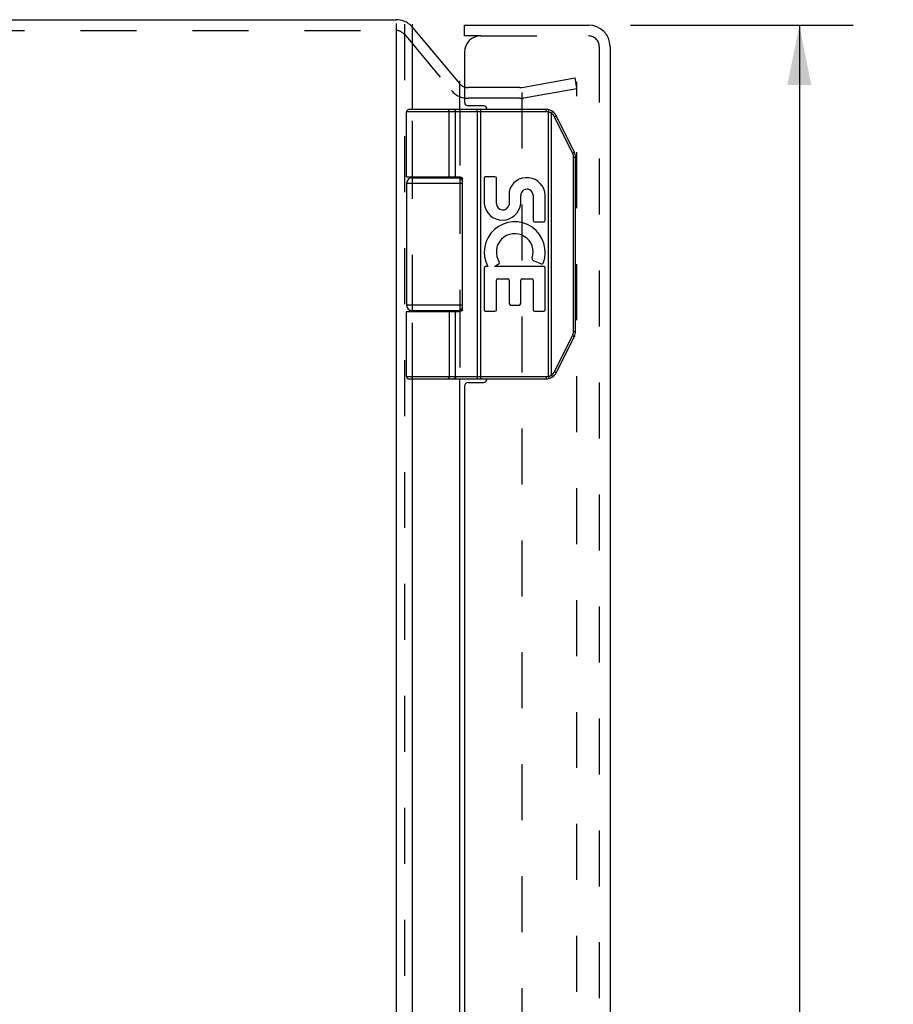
# Model space of a CAD drawing. Header units: inches. Extents: x 0 to 56.7, y 0 to 36.7.
# Tile 5 of 10: x 4.9 to 9.7, y 19.7 to 25.2. Entities that reach past the tile are written whole.
import ezdxf

# ---------------------------------------------------------------- set-up
doc = ezdxf.new("R2010")
doc.units = ezdxf.units.IN
doc.header["$LTSCALE"] = 3.116667
doc.header["$MEASUREMENT"] = 0
doc.linetypes.add('HIDDEN', pattern=[0.2, 0.1, -0.1])
doc.layers.get('0').update_dxf_attribs({"linetype": 'CONTINUOUS'})
for name, color, linetype in [('DEFAULT_2', 8, 'HIDDEN'), ('DIMENSIONS', 7, 'CONTINUOUS'), ('DOOR_ASSEMBLY', 7, 'CONTINUOUS')]:
    doc.layers.add(name, color=color, linetype=linetype)
doc.styles.get("Standard").update_dxf_attribs({"font": 'arial.ttf'})
doc.dimstyles.new('DIMSTYLE_1', dxfattribs={"dimtxt": 0.25, "dimasz": 0.333333, "dimexe": 0.09, "dimexo": 0.07, "dimgap": 0.0375, "dimtad": 0, "dimtih": 1, "dimtoh": 1, "dimzin": 4, "dimdsep": 46, "dimtxsty": 'Standard', "dimblk": '_FILLED', "dimblk1": '_FILLED', "dimblk2": '_FILLED', "dimcen": 0.09, "dimadec": 3, "dimazin": 1, "dimtfac": 1, "dimtdec": 3, "dimtofl": 0, "dimtmove": 0, "dimatfit": 3, "dimldrblk": '_FILLED', "dimfxl": 0, "dimtolj": 1, "dimtzin": 4, "dimarcsym": 0})

# ---------------------------------------------------------------- blocks, each defined once
blk = doc.blocks.new('_FILLED')
at = {"color": 0, "linetype": 'ByBlock'}
blk.add_solid([(0, 0), (-1, 0.2), (-1, -0.2)], dxfattribs=at)
blk = doc.blocks.new('*D13')
at = {"layer": 'DIMENSIONS', "color": 2, "linetype": 'Continuous'}
for p, q in [((8.2643, 25.1739), (9.5047, 25.1739)), ((9.2047, 25.1739), (9.2047, 19.6694)), ((9.2047, 13.2339), (9.2047, 18.7944)), ((8.2643, 13.2339), (9.5047, 13.2339))]:
    blk.add_line(p, q, dxfattribs=at)
at = {"layer": 'DIMENSIONS', "color": 2, "linetype": 'Continuous', "xscale": 0.3333333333, "yscale": 0.3333333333, "zscale": 0.3333333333}
for p, rotation in [((9.2047, 25.1739), 90), ((9.2047, 13.2339), 270)]:
    blk.add_blockref('_FILLED', p, dxfattribs=dict(at, rotation=rotation))
at = {"layer": 'DIMENSIONS', "color": 2, "linetype": 'Continuous', "insert": (9.2047, 19.5444), "char_height": 0.25, "width": 1.046468, "attachment_point": 2, "line_spacing_factor": 0.9}
blk.add_mtext('11.94\\PDOOR', dxfattribs=at)

msp = doc.modelspace()

# ---------------------------------------------------------------- linework, layer by layer
at = {"color": 3, "linetype": 'Continuous'}
for p, q in [((2.0865, 25.2039), (6.9595, 25.2039)), ((6.9595, 25.1836), (6.9595, 13.2658)), ((7.0514, 24.7039), (7.0514, 25.179)), ((7.3144, 24.7039), (7.3144, 24.8631)), ((7.0514, 24.3239), (7.0514, 24.3289)), ((7.3144, 24.3239), (7.3144, 24.3286)), ((7.0514, 23.5789), (7.0514, 23.5839)), ((7.3144, 23.5792), (7.3144, 23.5839)), ((7.0514, 15.2039), (7.0514, 23.2039)), ((7.3144, 15.2039), (7.3144, 23.2039))]:
    msp.add_line(p, q, dxfattribs=at)
at = {"color": 7, "linetype": 'Continuous'}
msp.add_line((7.0514, 25.161), (7.3135, 24.8487), dxfattribs=at)
at = {"color": 3, "linetype": 'Continuous'}
msp.add_arc((6.9595, 25.0839), 0.12, 68.6316, 90, dxfattribs=at)
at = {"color": 7, "linetype": 'Continuous'}
for centre, radius, start, end in [((6.9595, 25.0839), 0.12, 40, 68.6316), ((7.3603, 24.8862), 0.06, 220, 242.7669)]:
    msp.add_arc(centre, radius, start, end, dxfattribs=at)
at = {"layer": 'DEFAULT_2', "color": 8, "linetype": 'HIDDEN'}
for p, q in [((7.0055, 25.179), (7.0055, 13.3294)), ((2.0865, 25.1439), (6.9595, 25.1439)), ((7.0055, 25.1225), (7.2675, 24.8102)), ((7.6595, 24.8272), (7.9564, 24.8795)), ((7.9668, 24.8204), (7.9564, 24.8795)), ((7.9668, 13.5578), (7.9668, 24.85)), ((7.6491, 24.8262), (7.3603, 24.8262)), ((7.6595, 24.7985), (7.6595, 13.6534)), ((7.6699, 24.7681), (7.9668, 24.8204)), ((7.6491, 24.7662), (7.3603, 24.7662)), ((7.0514, 24.3289), (7.0514, 24.7039)), ((7.3144, 24.7039), (7.3144, 24.3286)), ((7.0514, 23.5839), (7.0514, 24.3239)), ((7.3144, 24.3239), (7.3144, 23.5839)), ((7.0514, 23.2039), (7.0514, 23.5789)), ((7.3144, 23.5792), (7.3144, 23.2039))]:
    msp.add_line(p, q, dxfattribs=at)
for points in [[(7.9589, 24.858), (7.9582, 24.858), (7.9575, 24.8579)], [(7.9603, 24.8579), (7.9596, 24.858), (7.9589, 24.858)], [(7.9668, 24.85), (7.9667, 24.8507), (7.9667, 24.8514), (7.9665, 24.8521), (7.9663, 24.8528), (7.966, 24.8534), (7.9657, 24.854), (7.9654, 24.8546), (7.9649, 24.8552), (7.9645, 24.8557), (7.964, 24.8562), (7.9634, 24.8566), (7.9628, 24.857), (7.9622, 24.8573), (7.9616, 24.8576), (7.9609, 24.8578), (7.9603, 24.8579)]]:
    msp.add_lwpolyline(points, dxfattribs=at)
for centre, radius, start, end in [((6.9595, 25.0839), 0.06, 40, 90), ((7.3603, 24.8862), 0.06, 242.7669, 270), ((7.3603, 24.8862), 0.12, 220, 270), ((7.6491, 24.8862), 0.06, 270, 280), ((7.6491, 24.8862), 0.12, 270, 280)]:
    msp.add_arc(centre, radius, start, end, dxfattribs=at)
at = {"layer": 'DOOR_ASSEMBLY', "color": 7, "linetype": 'Continuous'}
for p, q in [((7.341, 25.1139), (7.341, 25.1739)), ((7.431, 25.1139), (7.341, 25.1139)), ((7.018, 24.3289), (7.018, 24.6909)), ((7.7954, 24.6909), (7.018, 24.6909)), ((7.7954, 24.7039), (7.031, 24.7039)), ((7.2485, 24.7039), (7.2483, 24.7039)), ((7.2486, 24.7039), (7.2484, 24.7039)), ((7.2487, 24.7039), (7.2485, 24.7039)), ((7.2488, 24.7039), (7.2486, 24.7039)), ((7.2549, 24.3289), (7.2549, 24.6911)), ((7.2549, 24.3289), (7.2549, 24.6911)), ((7.2909, 24.3289), (7.2909, 24.6909)), ((7.4111, 24.6991), (7.411, 24.6995)), ((7.4111, 24.6988), (7.4111, 24.6991)), ((7.4112, 24.6984), (7.4111, 24.6988)), ((7.4112, 24.6981), (7.4112, 24.6984)), ((7.4112, 24.6977), (7.4112, 24.6981)), ((7.4113, 24.6973), (7.4112, 24.6977)), ((7.4113, 24.697), (7.4113, 24.6973)), ((7.4113, 24.6966), (7.4113, 24.697)), ((7.4114, 24.6962), (7.4113, 24.6966)), ((7.4114, 24.6958), (7.4114, 24.6962)), ((7.4114, 24.6954), (7.4114, 24.6958)), ((7.4114, 24.695), (7.4114, 24.6954)), ((7.4115, 24.6945), (7.4114, 24.695)), ((7.4115, 24.6941), (7.4115, 24.6945)), ((7.4115, 24.6937), (7.4115, 24.6941)), ((7.4115, 24.6933), (7.4115, 24.6937)), ((7.4115, 24.6928), (7.4115, 24.6933)), ((7.4115, 24.6924), (7.4115, 24.6928)), ((7.4115, 24.692), (7.4115, 24.6924)), ((7.4115, 24.6916), (7.4115, 24.692)), ((7.4115, 24.6911), (7.4115, 24.6916)), ((7.4115, 24.6911), (7.4115, 23.2167)), ((7.4307, 23.2039), (7.4307, 24.7039)), ((7.7954, 24.6909), (7.7954, 24.7039)), ((7.8073, 24.6894), (7.8104, 24.7021)), ((7.8073, 23.2184), (7.8073, 24.6894)), ((7.8246, 24.6826), (7.8249, 24.6831)), ((7.8246, 23.2252), (7.8246, 24.6826)), ((7.8249, 24.6831), (7.8253, 24.6837)), ((7.8253, 24.6837), (7.8256, 24.6842)), ((7.8256, 24.6842), (7.826, 24.6847)), ((7.826, 24.6847), (7.8263, 24.6853)), ((7.8263, 24.6853), (7.8266, 24.6858)), ((7.8266, 24.6858), (7.8268, 24.6861)), ((7.8268, 24.6861), (7.827, 24.6865)), ((7.827, 24.6865), (7.8272, 24.6868)), ((7.8272, 24.6868), (7.8274, 24.6871)), ((7.8277, 24.6876), (7.8279, 24.6879)), ((7.8279, 24.6879), (7.828, 24.6883)), ((7.828, 24.6883), (7.8282, 24.6886)), ((7.8282, 24.6886), (7.8284, 24.6889)), ((7.8284, 24.6889), (7.8285, 24.6891)), ((7.8285, 24.6891), (7.8287, 24.6894)), ((7.8287, 24.6894), (7.8288, 24.6897)), ((7.8288, 24.6897), (7.8289, 24.69)), ((7.8289, 24.69), (7.8291, 24.6902)), ((7.8493, 24.6678), (7.8495, 24.668)), ((7.8495, 24.668), (7.8497, 24.6681)), ((7.8497, 24.6681), (7.8499, 24.6682)), ((7.9524, 24.4671), (7.8513, 24.6694)), ((7.8414, 24.6635), (7.8424, 24.664)), ((7.9426, 24.4613), (7.8414, 24.6635)), ((7.8424, 24.664), (7.8431, 24.6644)), ((7.8431, 24.6644), (7.8439, 24.6648)), ((7.8448, 24.6653), (7.8455, 24.6657)), ((7.8455, 24.6657), (7.8461, 24.666)), ((7.8461, 24.666), (7.8466, 24.6663)), ((7.8466, 24.6663), (7.8471, 24.6665)), ((7.8471, 24.6665), (7.8475, 24.6668)), ((7.8475, 24.6668), (7.8479, 24.667)), ((7.8479, 24.667), (7.8483, 24.6673)), ((7.8483, 24.6673), (7.8486, 24.6674)), ((7.8486, 24.6674), (7.8488, 24.6676)), ((7.8488, 24.6676), (7.8491, 24.6677)), ((7.8491, 24.6677), (7.8493, 24.6678)), ((7.9437, 24.4619), (7.9445, 24.4623)), ((7.9445, 24.4623), (7.9452, 24.4627)), ((7.9452, 24.4627), (7.9459, 24.463)), ((7.9459, 24.463), (7.9466, 24.4634)), ((7.9466, 24.4634), (7.9473, 24.4638)), ((7.9473, 24.4638), (7.9477, 24.464)), ((7.9477, 24.464), (7.9482, 24.4643)), ((7.9482, 24.4643), (7.9486, 24.4645)), ((7.9486, 24.4645), (7.9491, 24.4648)), ((7.9491, 24.4648), (7.9495, 24.465)), ((7.9498, 24.4652), (7.9501, 24.4654)), ((7.9501, 24.4654), (7.9503, 24.4655)), ((7.9503, 24.4655), (7.9505, 24.4657)), ((7.9505, 24.4657), (7.9507, 24.4658)), ((7.9507, 24.4658), (7.9509, 24.4659)), ((7.9509, 24.4659), (7.9511, 24.466)), ((7.9478, 23.4687), (7.9478, 24.4391)), ((7.9478, 24.4391), (7.959, 24.4391)), ((7.959, 23.4687), (7.959, 24.4391)), ((7.018, 24.2939), (7.018, 23.6139)), ((7.018, 24.2939), (7.3289, 24.2939)), ((7.048, 24.3239), (7.3267, 24.3239)), ((7.0975, 24.3289), (7.0975, 24.3239)), ((7.2535, 24.3289), (7.2535, 24.3239)), ((7.3289, 23.5889), (7.3289, 24.3189)), ((7.4497, 24.3215), (7.4497, 24.1804)), ((7.51, 24.3299), (7.4581, 24.3299)), ((7.5184, 24.1799), (7.5184, 24.3215)), ((7.5884, 24.2482), (7.5884, 24.1734)), ((7.6538, 24.1815), (7.654, 24.2242)), ((7.7225, 24.2265), (7.7225, 24.0869)), ((7.7899, 24.0869), (7.7899, 24.2265)), ((7.7309, 24.0785), (7.7815, 24.0785)), ((7.5071, 23.829), (7.5327, 23.8469)), ((7.7237, 23.8637), (7.769, 23.8441)), ((7.4497, 23.8206), (7.4497, 23.5891)), ((7.4699, 23.829), (7.4581, 23.829)), ((7.7815, 23.829), (7.5071, 23.829)), ((7.7899, 23.5891), (7.7899, 23.8206)), ((7.5184, 23.5891), (7.5184, 23.7532)), ((7.5268, 23.7616), (7.5815, 23.7616)), ((7.5899, 23.7532), (7.5899, 23.6236)), ((7.6536, 23.6236), (7.6536, 23.7532)), ((7.662, 23.7616), (7.7141, 23.7616)), ((7.7225, 23.7532), (7.7225, 23.5891)), ((7.3289, 23.6139), (7.018, 23.6139)), ((7.018, 23.2169), (7.018, 23.5789)), ((7.018, 23.5789), (7.309, 23.5789)), ((7.3267, 23.5839), (7.048, 23.5839)), ((7.0975, 23.5839), (7.0975, 23.5789)), ((7.2535, 23.5839), (7.2535, 23.5789)), ((7.2909, 23.2169), (7.2909, 23.5789)), ((7.4581, 23.5807), (7.51, 23.5807)), ((7.5983, 23.6152), (7.6452, 23.6152)), ((7.7309, 23.5807), (7.7815, 23.5807)), ((7.9478, 23.4687), (7.959, 23.4687)), ((7.8414, 23.2443), (7.9426, 23.4465)), ((7.8513, 23.2385), (7.9524, 23.4407)), ((7.9426, 23.4465), (7.9435, 23.446)), ((7.9435, 23.446), (7.9443, 23.4456)), ((7.9443, 23.4456), (7.945, 23.4452)), ((7.945, 23.4452), (7.9457, 23.4449)), ((7.9457, 23.4449), (7.9464, 23.4445)), ((7.9464, 23.4445), (7.9471, 23.4441)), ((7.9471, 23.4441), (7.9476, 23.4439)), ((7.9476, 23.4439), (7.948, 23.4436)), ((7.948, 23.4436), (7.9485, 23.4433)), ((7.9485, 23.4433), (7.9489, 23.4431)), ((7.9489, 23.4431), (7.9493, 23.4429)), ((7.9493, 23.4429), (7.9496, 23.4427)), ((7.9496, 23.4427), (7.9498, 23.4426)), ((7.9498, 23.4426), (7.9501, 23.4424)), ((7.9501, 23.4424), (7.9503, 23.4423)), ((7.9503, 23.4423), (7.9505, 23.4422)), ((7.9505, 23.4422), (7.9507, 23.442)), ((7.9507, 23.442), (7.9509, 23.4419)), ((7.8414, 23.2443), (7.8424, 23.2438)), ((7.8424, 23.2438), (7.8431, 23.2434)), ((7.8431, 23.2434), (7.8439, 23.243)), ((7.8439, 23.243), (7.8446, 23.2426)), ((7.018, 23.2169), (7.7954, 23.2169)), ((7.031, 23.2039), (7.7954, 23.2039)), ((7.2485, 23.2039), (7.2483, 23.2039)), ((7.2486, 23.2039), (7.2484, 23.2039)), ((7.2487, 23.2039), (7.2485, 23.2039)), ((7.2488, 23.2039), (7.2486, 23.2039)), ((7.2489, 23.2039), (7.2487, 23.2039)), ((7.4112, 23.2095), (7.4111, 23.2092)), ((7.4111, 23.2092), (7.4111, 23.2088)), ((7.4113, 23.2105), (7.4112, 23.2101)), ((7.4114, 23.2116), (7.4113, 23.2112)), ((7.4113, 23.2112), (7.4113, 23.2108)), ((7.4113, 23.2108), (7.4113, 23.2105)), ((7.4115, 23.2133), (7.4114, 23.2128)), ((7.4114, 23.2128), (7.4114, 23.2124)), ((7.4114, 23.2124), (7.4114, 23.212)), ((7.4114, 23.212), (7.4114, 23.2116)), ((7.4115, 23.2167), (7.4115, 23.2163)), ((7.4115, 23.2163), (7.4115, 23.2158)), ((7.4115, 23.2158), (7.4115, 23.2154)), ((7.4115, 23.2154), (7.4115, 23.215)), ((7.4115, 23.215), (7.4115, 23.2145)), ((7.4115, 23.2145), (7.4115, 23.2141)), ((7.4115, 23.2141), (7.4115, 23.2137)), ((7.4115, 23.2137), (7.4115, 23.2133)), ((7.7954, 23.2169), (7.7954, 23.2039)), ((7.8073, 23.2184), (7.8104, 23.2057)), ((7.8246, 23.2252), (7.8249, 23.2247)), ((7.8249, 23.2247), (7.8253, 23.2241)), ((7.8253, 23.2241), (7.8256, 23.2236)), ((7.8256, 23.2236), (7.826, 23.2231)), ((7.826, 23.2231), (7.8263, 23.2225)), ((7.8263, 23.2225), (7.8266, 23.222)), ((7.8266, 23.222), (7.8268, 23.2217)), ((7.8268, 23.2217), (7.827, 23.2213)), ((7.827, 23.2213), (7.8272, 23.221)), ((7.8272, 23.221), (7.8274, 23.2207)), ((7.8274, 23.2207), (7.8276, 23.2203)), ((7.8276, 23.2203), (7.8278, 23.22)), ((7.8278, 23.22), (7.8279, 23.2197)), ((7.8279, 23.2197), (7.8281, 23.2194)), ((7.8281, 23.2194), (7.8283, 23.2191)), ((7.8283, 23.2191), (7.8284, 23.2188)), ((7.8284, 23.2188), (7.8286, 23.2185)), ((7.8286, 23.2185), (7.8287, 23.2182)), ((7.8287, 23.2182), (7.8289, 23.218)), ((7.8446, 23.2426), (7.8453, 23.2422)), ((7.8453, 23.2422), (7.846, 23.2419)), ((7.846, 23.2419), (7.8465, 23.2416)), ((7.8465, 23.2416), (7.8469, 23.2413)), ((7.8469, 23.2413), (7.8474, 23.2411)), ((7.8474, 23.2411), (7.8478, 23.2408)), ((7.8478, 23.2408), (7.8482, 23.2406)), ((7.8482, 23.2406), (7.8485, 23.2405)), ((7.8485, 23.2405), (7.8487, 23.2403)), ((7.8487, 23.2403), (7.849, 23.2402)), ((7.849, 23.2402), (7.8492, 23.24)), ((7.8492, 23.24), (7.8494, 23.2399)), ((7.8494, 23.2399), (7.8496, 23.2398)), ((7.8496, 23.2398), (7.8498, 23.2396))]:
    msp.add_line(p, q, dxfattribs=at)
at = {"layer": 'DOOR_ASSEMBLY', "color": 3, "linetype": 'Continuous'}
for p, q in [((7.341, 25.1739), (8.031, 25.1739)), ((8.151, 25.0539), (8.151, 13.3539)), ((7.341, 25.0239), (7.341, 24.7439)), ((7.446, 24.7239), (7.361, 24.7239)), ((7.341, 23.1639), (7.341, 15.2439)), ((7.361, 23.1839), (7.446, 23.1839))]:
    msp.add_line(p, q, dxfattribs=at)
at = {"layer": 'DOOR_ASSEMBLY', "color": 8, "linetype": 'HIDDEN'}
for p, q in [((7.431, 25.1139), (8.031, 25.1139)), ((8.091, 25.0539), (8.091, 13.3539))]:
    msp.add_line(p, q, dxfattribs=at)
at = {"layer": 'DOOR_ASSEMBLY', "color": 7, "linetype": 'Continuous'}
for points in [[(7.2549, 24.6911), (7.2549, 24.6913), (7.2549, 24.6916), (7.2549, 24.6918), (7.2549, 24.692), (7.2549, 24.6922), (7.2549, 24.6924), (7.2548, 24.6926), (7.2548, 24.6928), (7.2548, 24.6931), (7.2548, 24.6933), (7.2548, 24.6935), (7.2547, 24.6937), (7.2547, 24.6939), (7.2547, 24.6941), (7.2547, 24.6943), (7.2546, 24.6945), (7.2546, 24.6948), (7.2546, 24.695), (7.2545, 24.6952), (7.2545, 24.6954), (7.2545, 24.6956), (7.2544, 24.6958), (7.2544, 24.696), (7.2543, 24.6962), (7.2543, 24.6964), (7.2542, 24.6966), (7.2542, 24.6968), (7.2541, 24.697), (7.2541, 24.6971), (7.254, 24.6973), (7.254, 24.6975), (7.2539, 24.6977), (7.2539, 24.6979), (7.2538, 24.6981), (7.2537, 24.6983), (7.2537, 24.6984), (7.2536, 24.6986), (7.2536, 24.6988), (7.2535, 24.699), (7.2534, 24.6991), (7.2533, 24.6993), (7.2533, 24.6995), (7.2532, 24.6996), (7.2531, 24.6998), (7.2531, 24.6999), (7.253, 24.7001), (7.2529, 24.7002), (7.2528, 24.7004), (7.2527, 24.7005), (7.2527, 24.7007), (7.2526, 24.7008), (7.2525, 24.701), (7.2524, 24.7011), (7.2523, 24.7012), (7.2522, 24.7014), (7.2521, 24.7015), (7.2521, 24.7016), (7.252, 24.7017), (7.2519, 24.7019), (7.2518, 24.702), (7.2517, 24.7021), (7.2516, 24.7022), (7.2515, 24.7023), (7.2514, 24.7024), (7.2513, 24.7025), (7.2512, 24.7026), (7.2511, 24.7027), (7.251, 24.7028), (7.2509, 24.7029), (7.2508, 24.703), (7.2507, 24.703), (7.2506, 24.7031), (7.2505, 24.7032), (7.2504, 24.7033), (7.2503, 24.7033), (7.2502, 24.7034), (7.2501, 24.7034), (7.25, 24.7035), (7.2499, 24.7035), (7.2498, 24.7036), (7.2496, 24.7036), (7.2495, 24.7037), (7.2494, 24.7037), (7.2493, 24.7038), (7.2492, 24.7038), (7.2491, 24.7038), (7.249, 24.7038), (7.2489, 24.7039), (7.2487, 24.7039)], [(7.2549, 24.6911), (7.2549, 24.6913), (7.2549, 24.6916), (7.2548, 24.6918), (7.2548, 24.692), (7.2548, 24.6922), (7.2548, 24.6924), (7.2548, 24.6926), (7.2548, 24.6928), (7.2548, 24.6931), (7.2548, 24.6933), (7.2547, 24.6935), (7.2547, 24.6937), (7.2547, 24.6939), (7.2547, 24.6941), (7.2546, 24.6943), (7.2546, 24.6945), (7.2546, 24.6948), (7.2545, 24.695), (7.2545, 24.6952), (7.2545, 24.6954), (7.2544, 24.6956), (7.2544, 24.6958), (7.2543, 24.696), (7.2543, 24.6962), (7.2543, 24.6964), (7.2542, 24.6966), (7.2542, 24.6968), (7.2541, 24.697), (7.2541, 24.6971), (7.254, 24.6973), (7.2539, 24.6975), (7.2539, 24.6977), (7.2538, 24.6979), (7.2538, 24.6981), (7.2537, 24.6983), (7.2537, 24.6984), (7.2536, 24.6986), (7.2535, 24.6988), (7.2535, 24.699), (7.2534, 24.6991), (7.2533, 24.6993), (7.2532, 24.6995), (7.2532, 24.6996), (7.2531, 24.6998), (7.253, 24.6999), (7.2529, 24.7001), (7.2529, 24.7002), (7.2528, 24.7004), (7.2527, 24.7005), (7.2526, 24.7007), (7.2525, 24.7008), (7.2525, 24.701), (7.2524, 24.7011), (7.2523, 24.7012), (7.2522, 24.7014), (7.2521, 24.7015), (7.252, 24.7016), (7.2519, 24.7017), (7.2518, 24.7019), (7.2517, 24.702), (7.2517, 24.7021), (7.2516, 24.7022), (7.2515, 24.7023), (7.2514, 24.7024), (7.2513, 24.7025), (7.2512, 24.7026), (7.2511, 24.7027), (7.251, 24.7028), (7.2509, 24.7029), (7.2508, 24.703), (7.2507, 24.703), (7.2506, 24.7031), (7.2505, 24.7032), (7.2504, 24.7033), (7.2503, 24.7033), (7.2501, 24.7034), (7.25, 24.7034), (7.2499, 24.7035), (7.2498, 24.7035), (7.2497, 24.7036), (7.2496, 24.7036), (7.2495, 24.7037), (7.2494, 24.7037), (7.2493, 24.7038), (7.2492, 24.7038), (7.2491, 24.7038), (7.249, 24.7038), (7.2489, 24.7039)], [(7.2909, 24.6909), (7.2909, 24.6911), (7.2909, 24.6913), (7.2908, 24.6916), (7.2908, 24.6918), (7.2908, 24.692), (7.2908, 24.6922), (7.2908, 24.6924), (7.2908, 24.6926), (7.2907, 24.6928), (7.2907, 24.6931), (7.2907, 24.6933), (7.2907, 24.6935), (7.2906, 24.6937), (7.2906, 24.6939), (7.2906, 24.6941), (7.2905, 24.6943), (7.2905, 24.6945), (7.2904, 24.6948), (7.2904, 24.695), (7.2903, 24.6952), (7.2903, 24.6954), (7.2902, 24.6956), (7.2901, 24.6958), (7.2901, 24.696), (7.29, 24.6962), (7.2899, 24.6964), (7.2899, 24.6966), (7.2898, 24.6968), (7.2897, 24.697), (7.2896, 24.6971), (7.2896, 24.6973), (7.2895, 24.6975), (7.2894, 24.6977), (7.2893, 24.6979), (7.2892, 24.6981), (7.2891, 24.6983), (7.289, 24.6984), (7.2889, 24.6986), (7.2888, 24.6988), (7.2887, 24.699), (7.2886, 24.6991), (7.2885, 24.6993), (7.2884, 24.6995), (7.2883, 24.6996), (7.2882, 24.6998), (7.2881, 24.6999), (7.288, 24.7001), (7.2879, 24.7002), (7.2877, 24.7004), (7.2876, 24.7005), (7.2875, 24.7007), (7.2874, 24.7008), (7.2872, 24.701), (7.2871, 24.7011), (7.287, 24.7012), (7.2869, 24.7014), (7.2867, 24.7015), (7.2866, 24.7016), (7.2864, 24.7017), (7.2863, 24.7019), (7.2862, 24.702), (7.286, 24.7021), (7.2859, 24.7022), (7.2857, 24.7023), (7.2856, 24.7024), (7.2855, 24.7025), (7.2853, 24.7026), (7.2852, 24.7027), (7.285, 24.7028), (7.2849, 24.7029), (7.2847, 24.703), (7.2846, 24.703), (7.2844, 24.7031), (7.2842, 24.7032), (7.2841, 24.7033), (7.2839, 24.7033), (7.2838, 24.7034), (7.2836, 24.7034), (7.2835, 24.7035), (7.2833, 24.7035), (7.2831, 24.7036), (7.283, 24.7036), (7.2828, 24.7037), (7.2827, 24.7037), (7.2825, 24.7038), (7.2823, 24.7038), (7.2822, 24.7038), (7.282, 24.7038), (7.2818, 24.7039), (7.2817, 24.7039), (7.2815, 24.7039), (7.2813, 24.7039), (7.2812, 24.7039), (7.281, 24.7039)], [(7.411, 24.6995), (7.411, 24.6996), (7.411, 24.6998), (7.411, 24.6999), (7.411, 24.7001), (7.4109, 24.7002), (7.4109, 24.7004), (7.4109, 24.7005), (7.4109, 24.7007), (7.4108, 24.7008), (7.4108, 24.701), (7.4108, 24.7011), (7.4108, 24.7012), (7.4107, 24.7014), (7.4107, 24.7015), (7.4107, 24.7016), (7.4106, 24.7017), (7.4106, 24.7019), (7.4106, 24.702), (7.4106, 24.7021), (7.4105, 24.7022), (7.4105, 24.7023), (7.4105, 24.7024), (7.4104, 24.7025), (7.4104, 24.7026), (7.4104, 24.7027), (7.4103, 24.7028), (7.4103, 24.7029), (7.4103, 24.703), (7.4103, 24.703), (7.4102, 24.7031), (7.4102, 24.7032), (7.4102, 24.7033), (7.4101, 24.7033), (7.4101, 24.7034), (7.4101, 24.7034), (7.41, 24.7035), (7.41, 24.7035), (7.41, 24.7036), (7.4099, 24.7036), (7.4099, 24.7037), (7.4099, 24.7037), (7.4098, 24.7038), (7.4098, 24.7038), (7.4098, 24.7038), (7.4097, 24.7038), (7.4097, 24.7039), (7.4097, 24.7039), (7.4096, 24.7039), (7.4096, 24.7039), (7.4096, 24.7039), (7.4095, 24.7039)], [(7.8246, 24.6826), (7.8241, 24.6829), (7.8236, 24.6832), (7.8231, 24.6835), (7.8226, 24.6838), (7.8221, 24.684), (7.8215, 24.6843), (7.821, 24.6846), (7.8205, 24.6848), (7.82, 24.6851), (7.8194, 24.6853), (7.8189, 24.6856), (7.8184, 24.6858), (7.8178, 24.686), (7.8173, 24.6863), (7.8168, 24.6865), (7.8162, 24.6867), (7.8157, 24.6869), (7.8151, 24.6871), (7.8146, 24.6873), (7.814, 24.6875), (7.8135, 24.6877), (7.8129, 24.6879), (7.8124, 24.6881), (7.8118, 24.6883), (7.8112, 24.6884), (7.8107, 24.6886), (7.8101, 24.6887), (7.8096, 24.6889), (7.809, 24.689), (7.8084, 24.6892), (7.8079, 24.6893), (7.8073, 24.6894)], [(7.8414, 24.6635), (7.8412, 24.664), (7.8409, 24.6645), (7.8407, 24.665), (7.8404, 24.6654), (7.8402, 24.6659), (7.8399, 24.6664), (7.8396, 24.6668), (7.8394, 24.6673), (7.8391, 24.6677), (7.8388, 24.6682), (7.8385, 24.6686), (7.8382, 24.6691), (7.8379, 24.6695), (7.8376, 24.67), (7.8373, 24.6704), (7.837, 24.6708), (7.8366, 24.6713), (7.8363, 24.6717), (7.836, 24.6721), (7.8357, 24.6725), (7.8353, 24.6729), (7.835, 24.6733), (7.8346, 24.6738), (7.8343, 24.6742), (7.8339, 24.6746), (7.8336, 24.675), (7.8332, 24.6753), (7.8328, 24.6757), (7.8324, 24.6761), (7.8321, 24.6765), (7.8317, 24.6769), (7.8313, 24.6772), (7.8309, 24.6776), (7.8305, 24.678), (7.8301, 24.6783), (7.8297, 24.6787), (7.8293, 24.679), (7.8289, 24.6794), (7.8285, 24.6797), (7.8281, 24.6801), (7.8276, 24.6804), (7.8272, 24.6807), (7.8268, 24.6811), (7.8264, 24.6814), (7.8259, 24.6817), (7.8255, 24.682), (7.825, 24.6823), (7.8246, 24.6826)], [(7.8274, 24.6871), (7.8275, 24.6873), (7.8277, 24.6876)], [(7.8291, 24.6902), (7.8291, 24.6904), (7.8292, 24.6905), (7.8292, 24.6906), (7.8293, 24.6907), (7.8294, 24.6908), (7.8294, 24.691), (7.8295, 24.6911), (7.8295, 24.6912), (7.8296, 24.6913), (7.8296, 24.6914), (7.8296, 24.6915), (7.8297, 24.6916), (7.8297, 24.6917), (7.8298, 24.6918), (7.8298, 24.6919), (7.8298, 24.692), (7.8299, 24.6921), (7.8299, 24.6922), (7.8299, 24.6922), (7.83, 24.6923), (7.83, 24.6924), (7.83, 24.6925), (7.83, 24.6926), (7.83, 24.6926), (7.8301, 24.6927), (7.8301, 24.6928), (7.8301, 24.6928), (7.8301, 24.6929), (7.8301, 24.6929), (7.8301, 24.693), (7.8301, 24.693), (7.8301, 24.6931), (7.8301, 24.6931), (7.8301, 24.6932), (7.8301, 24.6932), (7.8301, 24.6932), (7.8301, 24.6933), (7.8301, 24.6933), (7.8301, 24.6933), (7.8301, 24.6934), (7.83, 24.6934), (7.83, 24.6934), (7.83, 24.6934)], [(7.8499, 24.6682), (7.85, 24.6683), (7.8501, 24.6683), (7.8502, 24.6684), (7.8502, 24.6684), (7.8503, 24.6685), (7.8504, 24.6685), (7.8505, 24.6686), (7.8505, 24.6686), (7.8506, 24.6687), (7.8507, 24.6687), (7.8507, 24.6688), (7.8508, 24.6688), (7.8508, 24.6689), (7.8509, 24.6689), (7.8509, 24.669), (7.851, 24.669), (7.851, 24.669), (7.8511, 24.6691), (7.8511, 24.6691), (7.8511, 24.6691), (7.8512, 24.6691), (7.8512, 24.6692), (7.8512, 24.6692), (7.8512, 24.6692), (7.8512, 24.6692), (7.8512, 24.6693), (7.8513, 24.6693), (7.8513, 24.6693), (7.8513, 24.6693), (7.8513, 24.6693), (7.8513, 24.6694)], [(7.8439, 24.6648), (7.8441, 24.6649), (7.8448, 24.6653)], [(7.9426, 24.4613), (7.9428, 24.4614), (7.9437, 24.4619)], [(7.9478, 24.4391), (7.9478, 24.4397), (7.9478, 24.4402), (7.9478, 24.4408), (7.9477, 24.4413), (7.9477, 24.4419), (7.9477, 24.4424), (7.9476, 24.443), (7.9476, 24.4435), (7.9475, 24.4441), (7.9475, 24.4446), (7.9474, 24.4451), (7.9474, 24.4457), (7.9473, 24.4462), (7.9472, 24.4468), (7.9471, 24.4473), (7.947, 24.4478), (7.9469, 24.4484), (7.9468, 24.4489), (7.9467, 24.4494), (7.9466, 24.45), (7.9465, 24.4505), (7.9463, 24.451), (7.9462, 24.4516), (7.9461, 24.4521), (7.9459, 24.4526), (7.9458, 24.4532), (7.9456, 24.4537), (7.9454, 24.4542), (7.9453, 24.4547), (7.9451, 24.4552), (7.9449, 24.4558), (7.9447, 24.4563), (7.9445, 24.4568), (7.9443, 24.4573), (7.9441, 24.4578), (7.9439, 24.4583), (7.9437, 24.4588), (7.9435, 24.4593), (7.9433, 24.4598), (7.943, 24.4603), (7.9428, 24.4608), (7.9426, 24.4613)], [(7.9495, 24.465), (7.9496, 24.4651), (7.9498, 24.4652)], [(7.9511, 24.466), (7.9512, 24.4661), (7.9513, 24.4661), (7.9514, 24.4662), (7.9514, 24.4662), (7.9515, 24.4663), (7.9516, 24.4663), (7.9517, 24.4664), (7.9517, 24.4664), (7.9518, 24.4665), (7.9519, 24.4665), (7.9519, 24.4666), (7.952, 24.4666), (7.952, 24.4667), (7.9521, 24.4667), (7.9521, 24.4667), (7.9521, 24.4668), (7.9522, 24.4668), (7.9522, 24.4668), (7.9523, 24.4669), (7.9523, 24.4669), (7.9523, 24.4669), (7.9523, 24.4669), (7.9523, 24.467), (7.9524, 24.467), (7.9524, 24.467), (7.9524, 24.467), (7.9524, 24.4671), (7.9524, 24.4671), (7.9524, 24.4671), (7.9524, 24.4671)], [(7.018, 24.3289), (7.309, 24.3289), (7.3097, 24.3289), (7.3104, 24.3289), (7.311, 24.3289), (7.3117, 24.3288), (7.3123, 24.3288), (7.3129, 24.3288), (7.3135, 24.3287), (7.3141, 24.3287), (7.3147, 24.3286), (7.3152, 24.3285), (7.3157, 24.3285), (7.3162, 24.3284), (7.3167, 24.3283), (7.3171, 24.3282), (7.3176, 24.3282), (7.318, 24.3281), (7.3184, 24.328), (7.3188, 24.3279), (7.3192, 24.3278), (7.3195, 24.3277), (7.3199, 24.3276), (7.3202, 24.3275), (7.3206, 24.3274), (7.3209, 24.3273), (7.3212, 24.3272), (7.3215, 24.3271), (7.3218, 24.327), (7.3221, 24.3269), (7.3224, 24.3267), (7.3226, 24.3266), (7.3229, 24.3265), (7.3231, 24.3264), (7.3234, 24.3263), (7.3236, 24.3262), (7.3238, 24.326), (7.324, 24.3259), (7.3242, 24.3258), (7.3244, 24.3257), (7.3246, 24.3256), (7.3248, 24.3254), (7.325, 24.3253), (7.3252, 24.3252), (7.3254, 24.3251), (7.3255, 24.3249), (7.3257, 24.3248), (7.3258, 24.3247), (7.326, 24.3246), (7.3261, 24.3245), (7.3263, 24.3243), (7.3264, 24.3242), (7.3265, 24.3241), (7.3266, 24.324), (7.3268, 24.3238), (7.3269, 24.3237), (7.327, 24.3236), (7.3271, 24.3235), (7.3272, 24.3234), (7.3273, 24.3232), (7.3274, 24.3231), (7.3275, 24.323), (7.3276, 24.3229), (7.3276, 24.3228), (7.3277, 24.3226), (7.3278, 24.3225), (7.3279, 24.3224), (7.328, 24.3223), (7.328, 24.3222), (7.3281, 24.3221), (7.3281, 24.322), (7.3282, 24.3218), (7.3283, 24.3217), (7.3283, 24.3216), (7.3284, 24.3215), (7.3284, 24.3214), (7.3285, 24.3213), (7.3285, 24.3212), (7.3285, 24.3211), (7.3286, 24.3209), (7.3286, 24.3208), (7.3287, 24.3207), (7.3287, 24.3206), (7.3287, 24.3205), (7.3287, 24.3204), (7.3288, 24.3203), (7.3288, 24.3202), (7.3288, 24.3201), (7.3288, 24.32), (7.3289, 24.3199), (7.3289, 24.3198), (7.3289, 24.3196), (7.3289, 24.3195), (7.3289, 24.3194), (7.3289, 24.3193), (7.3289, 24.3192), (7.3289, 24.3191), (7.3289, 24.319), (7.3289, 24.3189)], [(7.2549, 23.5789), (7.2549, 23.2167), (7.2549, 23.2165), (7.2549, 23.2163), (7.2548, 23.216), (7.2548, 23.2158), (7.2548, 23.2156), (7.2548, 23.2154), (7.2548, 23.2152), (7.2548, 23.215), (7.2548, 23.2147), (7.2548, 23.2145), (7.2547, 23.2143), (7.2547, 23.2141), (7.2547, 23.2139), (7.2547, 23.2137), (7.2546, 23.2135), (7.2546, 23.2133), (7.2546, 23.2131), (7.2545, 23.2128), (7.2545, 23.2126), (7.2545, 23.2124), (7.2544, 23.2122), (7.2544, 23.212), (7.2543, 23.2118), (7.2543, 23.2116), (7.2543, 23.2114), (7.2542, 23.2112), (7.2542, 23.211), (7.2541, 23.2108), (7.2541, 23.2107), (7.254, 23.2105), (7.2539, 23.2103), (7.2539, 23.2101), (7.2538, 23.2099), (7.2538, 23.2097), (7.2537, 23.2095), (7.2537, 23.2094), (7.2536, 23.2092), (7.2535, 23.209), (7.2535, 23.2088), (7.2534, 23.2087), (7.2533, 23.2085), (7.2532, 23.2083), (7.2532, 23.2082), (7.2531, 23.208), (7.253, 23.2079), (7.2529, 23.2077), (7.2529, 23.2076), (7.2528, 23.2074), (7.2527, 23.2073), (7.2526, 23.2071), (7.2525, 23.207), (7.2525, 23.2068), (7.2524, 23.2067), (7.2523, 23.2066), (7.2522, 23.2064), (7.2521, 23.2063), (7.252, 23.2062), (7.2519, 23.2061), (7.2518, 23.2059), (7.2517, 23.2058), (7.2517, 23.2057), (7.2516, 23.2056), (7.2515, 23.2055), (7.2514, 23.2054), (7.2513, 23.2053), (7.2512, 23.2052), (7.2511, 23.2051), (7.251, 23.205), (7.2509, 23.2049), (7.2508, 23.2049), (7.2507, 23.2048), (7.2506, 23.2047), (7.2505, 23.2046), (7.2504, 23.2046), (7.2503, 23.2045), (7.2501, 23.2044), (7.25, 23.2044), (7.2499, 23.2043), (7.2498, 23.2043), (7.2497, 23.2042), (7.2496, 23.2042), (7.2495, 23.2041), (7.2494, 23.2041), (7.2493, 23.204), (7.2492, 23.204), (7.2491, 23.204), (7.249, 23.204), (7.2489, 23.2039)], [(7.2549, 23.5789), (7.2549, 23.2167), (7.2549, 23.2165), (7.2549, 23.2163), (7.2549, 23.216), (7.2549, 23.2158), (7.2549, 23.2156), (7.2549, 23.2154), (7.2548, 23.2152), (7.2548, 23.215), (7.2548, 23.2147), (7.2548, 23.2145), (7.2548, 23.2143), (7.2547, 23.2141), (7.2547, 23.2139), (7.2547, 23.2137), (7.2547, 23.2135), (7.2546, 23.2133), (7.2546, 23.2131), (7.2546, 23.2128), (7.2545, 23.2126), (7.2545, 23.2124), (7.2545, 23.2122), (7.2544, 23.212), (7.2544, 23.2118), (7.2543, 23.2116), (7.2543, 23.2114), (7.2542, 23.2112), (7.2542, 23.211), (7.2541, 23.2108), (7.2541, 23.2107), (7.254, 23.2105), (7.254, 23.2103), (7.2539, 23.2101), (7.2539, 23.2099), (7.2538, 23.2097), (7.2537, 23.2095), (7.2537, 23.2094), (7.2536, 23.2092), (7.2536, 23.209), (7.2535, 23.2088), (7.2534, 23.2087), (7.2533, 23.2085), (7.2533, 23.2083), (7.2532, 23.2082), (7.2531, 23.208), (7.2531, 23.2079), (7.253, 23.2077), (7.2529, 23.2076), (7.2528, 23.2074), (7.2527, 23.2073), (7.2527, 23.2071), (7.2526, 23.207), (7.2525, 23.2068), (7.2524, 23.2067), (7.2523, 23.2066), (7.2522, 23.2064), (7.2521, 23.2063), (7.2521, 23.2062), (7.252, 23.2061), (7.2519, 23.2059), (7.2518, 23.2058), (7.2517, 23.2057), (7.2516, 23.2056), (7.2515, 23.2055), (7.2514, 23.2054), (7.2513, 23.2053), (7.2512, 23.2052), (7.2511, 23.2051), (7.251, 23.205), (7.2509, 23.2049), (7.2508, 23.2049), (7.2507, 23.2048), (7.2506, 23.2047), (7.2505, 23.2046), (7.2504, 23.2046), (7.2503, 23.2045), (7.2502, 23.2044), (7.2501, 23.2044), (7.25, 23.2043), (7.2499, 23.2043), (7.2498, 23.2042), (7.2496, 23.2042), (7.2495, 23.2041), (7.2494, 23.2041), (7.2493, 23.204), (7.2492, 23.204), (7.2491, 23.204), (7.249, 23.204), (7.2489, 23.2039)], [(7.3289, 23.5889), (7.3289, 23.5888), (7.3289, 23.5887), (7.3289, 23.5886), (7.3289, 23.5885), (7.3289, 23.5884), (7.3289, 23.5883), (7.3289, 23.5882), (7.3289, 23.588), (7.3289, 23.5879), (7.3288, 23.5878), (7.3288, 23.5877), (7.3288, 23.5876), (7.3288, 23.5875), (7.3287, 23.5874), (7.3287, 23.5873), (7.3287, 23.5872), (7.3287, 23.5871), (7.3286, 23.587), (7.3286, 23.5869), (7.3285, 23.5867), (7.3285, 23.5866), (7.3285, 23.5865), (7.3284, 23.5864), (7.3284, 23.5863), (7.3283, 23.5862), (7.3283, 23.5861), (7.3282, 23.586), (7.3281, 23.5858), (7.3281, 23.5857), (7.328, 23.5856), (7.328, 23.5855), (7.3279, 23.5854), (7.3278, 23.5853), (7.3277, 23.5852), (7.3276, 23.585), (7.3276, 23.5849), (7.3275, 23.5848), (7.3274, 23.5847), (7.3273, 23.5846), (7.3272, 23.5844), (7.3271, 23.5843), (7.327, 23.5842), (7.3269, 23.5841), (7.3268, 23.584), (7.3266, 23.5838), (7.3265, 23.5837), (7.3264, 23.5836), (7.3263, 23.5835), (7.3261, 23.5834), (7.326, 23.5832), (7.3258, 23.5831), (7.3257, 23.583), (7.3255, 23.5829), (7.3254, 23.5827), (7.3252, 23.5826), (7.325, 23.5825), (7.3248, 23.5824), (7.3246, 23.5822), (7.3244, 23.5821), (7.3242, 23.582), (7.324, 23.5819), (7.3238, 23.5818), (7.3236, 23.5816), (7.3234, 23.5815), (7.3231, 23.5814), (7.3229, 23.5813), (7.3226, 23.5812), (7.3224, 23.5811), (7.3221, 23.5809), (7.3218, 23.5808), (7.3215, 23.5807), (7.3212, 23.5806), (7.3209, 23.5805), (7.3206, 23.5804), (7.3202, 23.5803), (7.3199, 23.5802), (7.3195, 23.5801), (7.3192, 23.58), (7.3188, 23.5799), (7.3184, 23.5798), (7.318, 23.5797), (7.3176, 23.5796), (7.3171, 23.5796), (7.3167, 23.5795), (7.3162, 23.5794), (7.3157, 23.5793), (7.3152, 23.5793), (7.3147, 23.5792), (7.3141, 23.5791), (7.3135, 23.5791), (7.3129, 23.579), (7.3123, 23.579), (7.3117, 23.579), (7.311, 23.5789), (7.3104, 23.5789), (7.3097, 23.5789), (7.309, 23.5789)], [(7.9426, 23.4465), (7.9428, 23.447), (7.943, 23.4475), (7.9433, 23.448), (7.9435, 23.4485), (7.9437, 23.449), (7.9439, 23.4495), (7.9441, 23.45), (7.9443, 23.4505), (7.9445, 23.451), (7.9447, 23.4515), (7.9449, 23.452), (7.9451, 23.4526), (7.9453, 23.4531), (7.9454, 23.4536), (7.9456, 23.4541), (7.9458, 23.4546), (7.9459, 23.4552), (7.9461, 23.4557), (7.9462, 23.4562), (7.9463, 23.4568), (7.9465, 23.4573), (7.9466, 23.4578), (7.9467, 23.4584), (7.9468, 23.4589), (7.9469, 23.4594), (7.947, 23.46), (7.9471, 23.4605), (7.9472, 23.461), (7.9473, 23.4616), (7.9474, 23.4621), (7.9474, 23.4627), (7.9475, 23.4632), (7.9475, 23.4637), (7.9476, 23.4643), (7.9476, 23.4648), (7.9477, 23.4654), (7.9477, 23.4659), (7.9477, 23.4665), (7.9478, 23.467), (7.9478, 23.4676), (7.9478, 23.4681), (7.9478, 23.4687)], [(7.9509, 23.4419), (7.9511, 23.4418), (7.9512, 23.4417), (7.9513, 23.4417), (7.9514, 23.4416), (7.9514, 23.4416), (7.9515, 23.4415), (7.9516, 23.4415), (7.9517, 23.4414), (7.9517, 23.4414), (7.9518, 23.4413), (7.9519, 23.4413), (7.9519, 23.4412), (7.952, 23.4412), (7.952, 23.4411), (7.9521, 23.4411), (7.9521, 23.4411), (7.9521, 23.441), (7.9522, 23.441), (7.9522, 23.441), (7.9523, 23.4409), (7.9523, 23.4409), (7.9523, 23.4409), (7.9523, 23.4409), (7.9523, 23.4408), (7.9524, 23.4408), (7.9524, 23.4408), (7.9524, 23.4408), (7.9524, 23.4407), (7.9524, 23.4407), (7.9524, 23.4407), (7.9524, 23.4407)], [(7.8246, 23.2252), (7.825, 23.2255), (7.8255, 23.2258), (7.8259, 23.2261), (7.8264, 23.2264), (7.8268, 23.2268), (7.8272, 23.2271), (7.8276, 23.2274), (7.8281, 23.2277), (7.8285, 23.2281), (7.8289, 23.2284), (7.8293, 23.2288), (7.8297, 23.2291), (7.8301, 23.2295), (7.8305, 23.2298), (7.8309, 23.2302), (7.8313, 23.2306), (7.8317, 23.2309), (7.8321, 23.2313), (7.8324, 23.2317), (7.8328, 23.2321), (7.8332, 23.2325), (7.8336, 23.2328), (7.8339, 23.2332), (7.8343, 23.2336), (7.8346, 23.234), (7.835, 23.2345), (7.8353, 23.2349), (7.8357, 23.2353), (7.836, 23.2357), (7.8363, 23.2361), (7.8366, 23.2365), (7.837, 23.237), (7.8373, 23.2374), (7.8376, 23.2378), (7.8379, 23.2383), (7.8382, 23.2387), (7.8385, 23.2392), (7.8388, 23.2396), (7.8391, 23.2401), (7.8394, 23.2405), (7.8396, 23.241), (7.8399, 23.2414), (7.8402, 23.2419), (7.8404, 23.2424), (7.8407, 23.2428), (7.8409, 23.2433), (7.8412, 23.2438), (7.8414, 23.2443)], [(7.2909, 23.2169), (7.2909, 23.2167), (7.2909, 23.2165), (7.2908, 23.2163), (7.2908, 23.216), (7.2908, 23.2158), (7.2908, 23.2156), (7.2908, 23.2154), (7.2908, 23.2152), (7.2907, 23.215), (7.2907, 23.2147), (7.2907, 23.2145), (7.2907, 23.2143), (7.2906, 23.2141), (7.2906, 23.2139), (7.2906, 23.2137), (7.2905, 23.2135), (7.2905, 23.2133), (7.2904, 23.2131), (7.2904, 23.2128), (7.2903, 23.2126), (7.2903, 23.2124), (7.2902, 23.2122), (7.2901, 23.212), (7.2901, 23.2118), (7.29, 23.2116), (7.2899, 23.2114), (7.2899, 23.2112), (7.2898, 23.211), (7.2897, 23.2108), (7.2896, 23.2107), (7.2896, 23.2105), (7.2895, 23.2103), (7.2894, 23.2101), (7.2893, 23.2099), (7.2892, 23.2097), (7.2891, 23.2095), (7.289, 23.2094), (7.2889, 23.2092), (7.2888, 23.209), (7.2887, 23.2088), (7.2886, 23.2087), (7.2885, 23.2085), (7.2884, 23.2083), (7.2883, 23.2082), (7.2882, 23.208), (7.2881, 23.2079), (7.288, 23.2077), (7.2879, 23.2076), (7.2877, 23.2074), (7.2876, 23.2073), (7.2875, 23.2071), (7.2874, 23.207), (7.2872, 23.2068), (7.2871, 23.2067), (7.287, 23.2066), (7.2869, 23.2064), (7.2867, 23.2063), (7.2866, 23.2062), (7.2864, 23.2061), (7.2863, 23.2059), (7.2862, 23.2058), (7.286, 23.2057), (7.2859, 23.2056), (7.2857, 23.2055), (7.2856, 23.2054), (7.2855, 23.2053), (7.2853, 23.2052), (7.2852, 23.2051), (7.285, 23.205), (7.2849, 23.2049), (7.2847, 23.2049), (7.2846, 23.2048), (7.2844, 23.2047), (7.2842, 23.2046), (7.2841, 23.2046), (7.2839, 23.2045), (7.2838, 23.2044), (7.2836, 23.2044), (7.2835, 23.2043), (7.2833, 23.2043), (7.2831, 23.2042), (7.283, 23.2042), (7.2828, 23.2041), (7.2827, 23.2041), (7.2825, 23.204), (7.2823, 23.204), (7.2822, 23.204), (7.282, 23.204), (7.2818, 23.2039), (7.2817, 23.2039), (7.2815, 23.2039), (7.2813, 23.2039), (7.2812, 23.2039), (7.281, 23.2039)], [(7.4111, 23.2088), (7.4111, 23.2085), (7.411, 23.2083), (7.411, 23.2082), (7.411, 23.208), (7.411, 23.2079), (7.411, 23.2077), (7.4109, 23.2076), (7.4109, 23.2074), (7.4109, 23.2073), (7.4109, 23.2071), (7.4108, 23.207), (7.4108, 23.2068), (7.4108, 23.2067), (7.4108, 23.2066), (7.4107, 23.2064), (7.4107, 23.2063), (7.4107, 23.2062), (7.4106, 23.2061), (7.4106, 23.2059), (7.4106, 23.2058), (7.4106, 23.2057), (7.4105, 23.2056), (7.4105, 23.2055), (7.4105, 23.2054), (7.4104, 23.2053), (7.4104, 23.2052), (7.4104, 23.2051), (7.4103, 23.205), (7.4103, 23.2049), (7.4103, 23.2049), (7.4103, 23.2048), (7.4102, 23.2047), (7.4102, 23.2046), (7.4102, 23.2046), (7.4101, 23.2045), (7.4101, 23.2044), (7.4101, 23.2044), (7.41, 23.2043), (7.41, 23.2043), (7.41, 23.2042), (7.4099, 23.2042), (7.4099, 23.2041), (7.4099, 23.2041), (7.4098, 23.204), (7.4098, 23.204), (7.4098, 23.204), (7.4097, 23.204), (7.4097, 23.2039), (7.4097, 23.2039), (7.4096, 23.2039), (7.4096, 23.2039), (7.4096, 23.2039), (7.4095, 23.2039)], [(7.4112, 23.2101), (7.4112, 23.2097), (7.4112, 23.2095)], [(7.8073, 23.2184), (7.8079, 23.2185), (7.8084, 23.2186), (7.809, 23.2188), (7.8096, 23.2189), (7.8101, 23.2191), (7.8107, 23.2192), (7.8112, 23.2194), (7.8118, 23.2195), (7.8124, 23.2197), (7.8129, 23.2199), (7.8135, 23.2201), (7.814, 23.2203), (7.8146, 23.2205), (7.8151, 23.2207), (7.8157, 23.2209), (7.8162, 23.2211), (7.8168, 23.2213), (7.8173, 23.2215), (7.8178, 23.2218), (7.8184, 23.222), (7.8189, 23.2222), (7.8194, 23.2225), (7.82, 23.2227), (7.8205, 23.223), (7.821, 23.2232), (7.8215, 23.2235), (7.8221, 23.2238), (7.8226, 23.224), (7.8231, 23.2243), (7.8236, 23.2246), (7.8241, 23.2249), (7.8246, 23.2252)], [(7.8289, 23.218), (7.829, 23.2177), (7.8291, 23.2176), (7.8291, 23.2174), (7.8292, 23.2173), (7.8292, 23.2172), (7.8293, 23.2171), (7.8294, 23.217), (7.8294, 23.2168), (7.8295, 23.2167), (7.8295, 23.2166), (7.8296, 23.2165), (7.8296, 23.2164), (7.8296, 23.2163), (7.8297, 23.2162), (7.8297, 23.2161), (7.8298, 23.216), (7.8298, 23.2159), (7.8298, 23.2158), (7.8299, 23.2157), (7.8299, 23.2156), (7.8299, 23.2156), (7.83, 23.2155), (7.83, 23.2154), (7.83, 23.2153), (7.83, 23.2152), (7.83, 23.2152), (7.8301, 23.2151), (7.8301, 23.215), (7.8301, 23.215), (7.8301, 23.2149), (7.8301, 23.2149), (7.8301, 23.2148), (7.8301, 23.2148), (7.8301, 23.2147), (7.8301, 23.2147), (7.8301, 23.2146), (7.8301, 23.2146), (7.8301, 23.2146), (7.8301, 23.2145), (7.8301, 23.2145), (7.8301, 23.2145), (7.8301, 23.2144), (7.83, 23.2144), (7.83, 23.2144), (7.83, 23.2144)], [(7.8498, 23.2396), (7.85, 23.2395), (7.8501, 23.2395), (7.8502, 23.2394), (7.8502, 23.2394), (7.8503, 23.2393), (7.8504, 23.2393), (7.8505, 23.2392), (7.8505, 23.2392), (7.8506, 23.2391), (7.8507, 23.2391), (7.8507, 23.239), (7.8508, 23.239), (7.8508, 23.2389), (7.8509, 23.2389), (7.8509, 23.2389), (7.851, 23.2388), (7.851, 23.2388), (7.8511, 23.2387), (7.8511, 23.2387), (7.8511, 23.2387), (7.8512, 23.2387), (7.8512, 23.2386), (7.8512, 23.2386), (7.8512, 23.2386), (7.8512, 23.2386), (7.8512, 23.2385), (7.8513, 23.2385), (7.8513, 23.2385), (7.8513, 23.2385), (7.8513, 23.2385), (7.8513, 23.2385)]]:
    msp.add_lwpolyline(points, dxfattribs=at)
at = {"layer": 'DOOR_ASSEMBLY', "color": 3, "linetype": 'Continuous'}
for centre, radius, start, end in [((8.031, 25.0539), 0.12, 0, 90), ((7.431, 25.0239), 0.09, 90, 180), ((7.361, 24.7439), 0.02, 180, 270), ((7.446, 24.7039), 0.02, 0, 90), ((7.446, 23.2039), 0.02, 270, 360), ((7.361, 23.1639), 0.02, 90, 180)]:
    msp.add_arc(centre, radius, start, end, dxfattribs=at)
at = {"layer": 'DOOR_ASSEMBLY', "color": 8, "linetype": 'HIDDEN'}
msp.add_arc((8.031, 25.0539), 0.06, 0, 90, dxfattribs=at)
at = {"layer": 'DOOR_ASSEMBLY', "color": 7, "linetype": 'Continuous'}
for centre, radius, start, end in [((7.031, 24.6909), 0.013, 90, 180), ((7.7954, 24.6414), 0.0625, 26.565, 90), ((7.7954, 24.6414), 0.0495, 76.056, 90), ((7.8965, 24.4391), 0.0625, 360, 26.5651), ((7.048, 24.2939), 0.03, 90, 180), ((7.303, 24.2939), 0.03, 30.1277, 90), ((7.4581, 24.3215), 0.0084, 90, 180), ((7.51, 24.3215), 0.0084, 0, 90), ((7.6875, 24.222), 0.1025, 2.5311, 165.2013), ((7.6882, 24.2265), 0.0343, 0, 183.9372), ((7.5517, 24.1905), 0.1025, 185.6616, 354.9365), ((7.5537, 24.1799), 0.0353, 180, 349.421), ((7.6201, 23.9085), 0.17, 339.2967, 207.8817), ((7.7309, 24.0869), 0.0084, 180, 270), ((7.7815, 24.0869), 0.0084, 270, 360), ((7.6201, 23.9101), 0.1025, 341.514, 212.9235), ((7.5295, 23.8514), 0.0055, 305.0553, 32.9235), ((7.728, 23.874), 0.0112, 161.514, 247.3019), ((7.772, 23.8511), 0.00764, 246.3656, 339.2967), ((7.4581, 23.8206), 0.0084, 90, 180), ((7.7815, 23.8206), 0.0084, 0, 90), ((7.5268, 23.7532), 0.0084, 90, 180), ((7.5815, 23.7532), 0.0084, 0, 90), ((7.662, 23.7532), 0.0084, 90, 180), ((7.7141, 23.7532), 0.0084, 0, 90), ((7.048, 23.6139), 0.03, 180, 270), ((7.303, 23.6139), 0.03, 270, 329.8723), ((7.4581, 23.5891), 0.0084, 180, 270), ((7.51, 23.5891), 0.0084, 270, 360), ((7.5983, 23.6236), 0.0084, 180, 270), ((7.6452, 23.6236), 0.0084, 270, 360), ((7.7309, 23.5891), 0.0084, 180, 270), ((7.7815, 23.5891), 0.0084, 270, 360), ((7.8965, 23.4687), 0.0625, 333.4349, 0), ((7.031, 23.2169), 0.013, 180, 270), ((7.7954, 23.2664), 0.0625, 270, 333.435), ((7.7954, 23.2664), 0.0495, 270, 283.944)]:
    msp.add_arc(centre, radius, start, end, dxfattribs=at)

# ---------------------------------------------------------------- dimensions: what is measured, and where the dimension line sits
at = {"layer": 'DIMENSIONS', "color": 2, "linetype": 'Continuous'}
dim = msp.add_linear_dim(base=(9.2047, 13.2339), p1=(8.1943, 25.1739), p2=(8.1943, 13.2339), angle=270, text='<>\\PDOOR', dimstyle='DIMSTYLE_1', dxfattribs=at)
dim.commit()
dim.dimension.update_dxf_attribs({"geometry": '*D13', "text_midpoint": (9.2047, 19.2319), "dimtype": 160})

doc.saveas('drawing.dxf')
